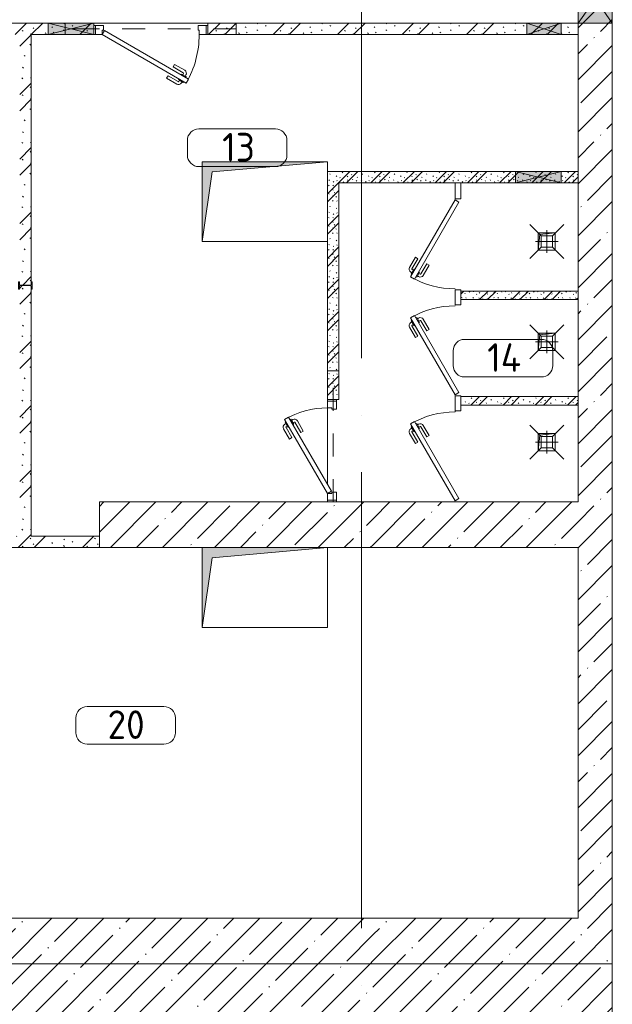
# Model space of a CAD drawing. Header units: millimetres. Extents: x -32229 to 192519, y -13689 to 125138.
# Tile 104 of 183: x 104905 to 110105, y 2244 to 10881. Entities that reach past the tile are written whole.
import ezdxf

# ---------------------------------------------------------------- set-up
doc = ezdxf.new("R2010")
doc.units = ezdxf.units.MM
doc.linetypes.add('3_ Штрих_ 1 х 1 мм', pattern=[400, 200, -200])
doc.linetypes.add('ADSK_Линия сетки', pattern=[5000, 4000, -500, 0, -500])
for name, color, linetype, lineweight in [('A-AREA-____-IDEN', 7, 'Continuous', 9), ('A-DOOR-____-MCUT', 7, 'Continuous', 9), ('A-DOOR-____-OTLN', 7, 'Continuous', 18), ('A-DOOR-FRAM-MCUT', 7, 'Continuous', 9), ('A-FLOR-____-MCUT', 7, 'Continuous', 40), ('A-FLOR-____-OTLN', 7, 'Continuous', 18), ('A-FLOR-____-PATT', 7, 'Continuous', 40), ('A-GLAZ-____-MCUT', 7, 'Continuous', 9), ('A-GLAZ-____-OTLN', 7, 'Continuous', 18), ('A-WALL-____-MCUT', 7, 'Continuous', 40), ('A-WALL-____-PATT', 7, 'Continuous', 40), ('I-WALL-____-MCUT', 7, 'Continuous', 40), ('M-EQPM-____-OTLN', 7, 'Continuous', 18), ('P-SANR-FIXT-OTLN', 7, 'Continuous', 18), ('S-BEAM-____-OTLN', 7, 'Continuous', 18), ('S-COLS-____-MCUT', 7, 'Continuous', 40), ('S-COLS-____-OTLN', 7, 'Continuous', 18), ('S-GRID-____-OTLN', 7, 'Continuous', 9)]:
    doc.layers.add(name, color=color, linetype=linetype, lineweight=lineweight)
doc.styles.add('GOST Common_3', font='GOST_Common.ttf', dxfattribs={"height": 250})
pattern_1 = [(45, (0, 0), (-228.0985, 228.0985), []), (45, (228.1, 0), (-228.0985, 228.0985), [403.225, -80.645, 6.706, -73.939])]
pattern_2 = [(135, (300.56, 377.28), (-565.6854, 6e-14), [10, -790]), (135, (349.8, 474.73), (-565.6854, 6e-14), [10, -790]), (135, (423.93, 473.06), (-565.6854, 6e-14), [10, -790]), (135, (229.92, 447.9), (-565.6854, 6e-14), [10, -790]), (135, (155.08, 447.9), (-565.6854, 6e-14), [10, -790]), (135, (114.9, 369.03), (-565.6854, 6e-14), [10, -790]), (135, (132.43, 285.8), (-565.6854, 6e-14), [10, -790]), (135, (214.66, 322), (-565.6854, 6e-14), [10, -790]), (135, (198.16, 261.88), (-565.6854, 6e-14), [10, -790]), (135, (45.2, 272.9), (-565.6854, 6e-14), [10, -790]), (135, (42.32, 336.16), (-565.6854, 6e-14), [10, -790]), (135, (92.26, 192.24), (-565.6854, 6e-14), [10, -790]), (135, (7.07, 149.2), (-565.6854, 6e-14), [10, -790]), (135, (80.6, 95.1), (-565.6854, 6e-14), [10, -790]), (135, (79.53, 36.94), (-565.6854, 6e-14), [10, -790]), (135, (153.87, 74.56), (-565.6854, 6e-14), [10, -790]), (135, (228.35, 124.8), (-565.6854, 6e-14), [10, -790]), (135, (279.75, 180.4), (-565.6854, 6e-14), [10, -790]), (135, (282.9, 31.63), (-565.6854, 6e-14), [10, -790]), (135, (377.38, 53.45), (-565.6854, 6e-14), [10, -790]), (135, (352.28, 102.7), (-565.6854, 6e-14), [10, -790]), (135, (354.05, 0), (-565.6854, 6e-14), [10, -790]), (135, (553.23, 16.45), (-565.6854, 6e-14), [10, -790]), (135, (542.38, 63.45), (-565.6854, 6e-14), [10, -790]), (135, (536.58, 239.3), (-565.6854, 6e-14), [10, -790]), (135, (475.85, 203.9), (-565.6854, 6e-14), [10, -790]), (135, (475.85, 316.54), (-565.6854, 6e-14), [10, -790]), (135, (520.8, 408.7), (-565.6854, 6e-14), [10, -790]), (135, (551.1, 470.8), (-565.6854, 6e-14), [10, -790]), (135, (235.25, 537.93), (-565.6854, 6e-14), [10, -790]), (135, (407.25, 547.65), (-565.6854, 6e-14), [10, -790]), (135, (94.5, 558.6), (-565.6854, 6e-14), [10, -790]), (135, (46.4, 532.3), (-565.6854, 6e-14), [10, -790]), (135, (85.56, 465.04), (-565.6854, 6e-14), [10, -790]), (135, (355.53, 181.14), (-565.6854, 6e-14), [10, -790]), (135, (362.23, 243.6), (-565.6854, 6e-14), [10, -790]), (135, (413.45, 344.1), (-565.6854, 6e-14), [10, -790]), (135, (286.3, 273.25), (-565.6854, 6e-14), [10, -790]), (135, (423.02, 263.72), (-565.6854, 6e-14), [10, -790]), (135, (162.94, 190.2), (-565.6854, 6e-14), [10, -790]), (135, (470.25, 120.93), (-565.6854, 6e-14), [10, -790]), (135, (484.48, 9.78), (-565.6854, 6e-14), [10, -790]), (45, (0, 212.13), (-565.6854, 0), []), (45, (212.13, 0), (-565.6854, 0), []), (45, (353.55, 0), (-565.6854, 0), []), (45, (0, 353.55), (-565.6854, 0), [])]
pattern_3 = [(135, (150.28, 188.64), (-282.8427, 3e-14), [6.706, -393.294]), (135, (174.9, 237.36), (-282.8427, 3e-14), [6.706, -393.294]), (135, (211.96, 236.53), (-282.8427, 3e-14), [6.706, -393.294]), (135, (114.96, 223.96), (-282.8427, 3e-14), [6.706, -393.294]), (135, (77.54, 223.96), (-282.8427, 3e-14), [6.706, -393.294]), (135, (57.44, 184.52), (-282.8427, 3e-14), [6.706, -393.294]), (135, (66.21, 142.9), (-282.8427, 3e-14), [6.706, -393.294]), (135, (107.33, 161), (-282.8427, 3e-14), [6.706, -393.294]), (135, (99.08, 130.94), (-282.8427, 3e-14), [6.706, -393.294]), (135, (22.6, 136.46), (-282.8427, 3e-14), [6.706, -393.294]), (135, (21.16, 168.08), (-282.8427, 3e-14), [6.706, -393.294]), (135, (46.13, 96.12), (-282.8427, 3e-14), [6.706, -393.294]), (135, (3.54, 74.6), (-282.8427, 3e-14), [6.706, -393.294]), (135, (40.3, 47.56), (-282.8427, 3e-14), [6.706, -393.294]), (135, (39.77, 18.47), (-282.8427, 3e-14), [6.706, -393.294]), (135, (76.94, 37.28), (-282.8427, 3e-14), [6.706, -393.294]), (135, (114.18, 62.4), (-282.8427, 3e-14), [6.706, -393.294]), (135, (139.87, 90.2), (-282.8427, 3e-14), [6.706, -393.294]), (135, (141.44, 15.82), (-282.8427, 3e-14), [6.706, -393.294]), (135, (188.69, 26.73), (-282.8427, 3e-14), [6.706, -393.294]), (135, (176.14, 51.36), (-282.8427, 3e-14), [6.706, -393.294]), (135, (177.03, 0), (-282.8427, 3e-14), [6.706, -393.294]), (135, (276.61, 8.22), (-282.8427, 3e-14), [6.706, -393.294]), (135, (271.19, 31.72), (-282.8427, 3e-14), [6.706, -393.294]), (135, (268.29, 119.65), (-282.8427, 3e-14), [6.706, -393.294]), (135, (237.92, 101.95), (-282.8427, 3e-14), [6.706, -393.294]), (135, (237.92, 158.27), (-282.8427, 3e-14), [6.706, -393.294]), (135, (260.4, 204.35), (-282.8427, 3e-14), [6.706, -393.294]), (135, (275.54, 235.4), (-282.8427, 3e-14), [6.706, -393.294]), (135, (117.62, 268.96), (-282.8427, 3e-14), [6.706, -393.294]), (135, (203.62, 273.83), (-282.8427, 3e-14), [6.706, -393.294]), (135, (47.24, 279.3), (-282.8427, 3e-14), [6.706, -393.294]), (135, (23.2, 266.16), (-282.8427, 3e-14), [6.706, -393.294]), (135, (42.78, 232.52), (-282.8427, 3e-14), [6.706, -393.294]), (135, (177.76, 90.57), (-282.8427, 3e-14), [6.706, -393.294]), (135, (181.12, 121.8), (-282.8427, 3e-14), [6.706, -393.294]), (135, (206.73, 172.06), (-282.8427, 3e-14), [6.706, -393.294]), (135, (143.14, 136.62), (-282.8427, 3e-14), [6.706, -393.294]), (135, (211.51, 131.86), (-282.8427, 3e-14), [6.706, -393.294]), (135, (81.47, 95.1), (-282.8427, 3e-14), [6.706, -393.294]), (135, (235.13, 60.46), (-282.8427, 3e-14), [6.706, -393.294]), (135, (242.24, 4.89), (-282.8427, 3e-14), [6.706, -393.294]), (45, (0, 106.07), (-282.8427, 0), []), (45, (106.07, 0), (-282.8427, 0), []), (45, (176.78, 0), (-282.8427, 0), []), (45, (0, 176.78), (-282.8427, 0), [])]

# ---------------------------------------------------------------- blocks, each defined once
blk = doc.blocks.new('АР_Дверь однопольная - 1000х2100h_850__Служебные-5141596--01 ЭЛ')
at = {"layer": 'A-DOOR-____-MCUT', "color": 253, "lineweight": 13, "true_color": 0xaaaaaa}
for p, q in [((-311.1, 475), (-331.1, 440.4)), ((-331.1, 440.4), (405, 15.4)), ((425, 50), (-311.1, 475)), ((405, 15.4), (425, 50))]:
    blk.add_line(p, q, dxfattribs=at)
at = {"layer": 'A-DOOR-____-OTLN', "color": 253, "lineweight": 5, "true_color": 0xaaaaaa}
for p, q in [((-289.5, 462.5), (-285.5, 469.4)), ((-285.5, 469.4), (-242.2, 444.4)), ((-274.6, 463.2), (-268.6, 473.6)), ((-253, 450.7), (-247, 461.1)), ((-242.2, 444.4), (-246.2, 437.5)), ((-151.4, 411.7), (-240.2, 462.9)), ((-138.9, 433.3), (-227.7, 484.6)), ((-151.4, 411.7), (-138.9, 433.3)), ((-309.5, 427.9), (-313.5, 420.9)), ((-313.5, 420.9), (-270.2, 395.9)), ((-302.6, 414.7), (-308.7, 404.3)), ((-208.9, 312.1), (-297.7, 363.3)), ((-281, 402.2), (-287, 391.8)), ((-196.4, 333.7), (-285.2, 385)), ((-270.2, 395.9), (-266.2, 402.9)), ((-196.4, 333.7), (-208.9, 312.1))]:
    blk.add_line(p, q, dxfattribs=at)
for centre, radius, start, end in [((425, 50), 850, 150, 180), ((-242.7, 458.6), 30, 60, 150), ((-242.7, 458.6), 4.99, 60, 150), ((-282.7, 389.3), 30, 150, 240), ((-282.7, 389.3), 4.99, 150, 240)]:
    blk.add_arc(centre, radius, start, end, dxfattribs=at)
at = {"layer": 'A-DOOR-FRAM-MCUT', "color": 253, "lineweight": 13, "true_color": 0xaaaaaa}
for p, q in [((-485, 50), (-500, 50)), ((-425, 50), (-485, 50)), ((-485, 50), (-485, -30)), ((-425, 10), (-425, 50)), ((-415, 10), (-425, 10)), ((-415, -30), (-415, 10)), ((425, 10), (415, 10)), ((415, 10), (415, -30)), ((485, 50), (425, 50)), ((425, 50), (425, 10)), ((485, -30), (485, 50)), ((485, 50), (500, 50)), ((-485, -30), (-500, -30)), ((-485, -30), (-415, -30)), ((415, -30), (485, -30)), ((485, -30), (500, -30))]:
    blk.add_line(p, q, dxfattribs=at)
blk = doc.blocks.new('АР_Дверь однопольная - 800х2100h_650__душевые-6019282--01 ЭЛ')
at = {"layer": 'A-DOOR-____-MCUT', "color": 253, "lineweight": 13, "true_color": 0xaaaaaa}
for p, q in [((-285.5, 415), (-305.5, 380.4)), ((-305.5, 380.4), (370, -9.6)), ((390, 25), (-285.5, 415)), ((370, -9.6), (390, 25))]:
    blk.add_line(p, q, dxfattribs=at)
at = {"layer": 'A-DOOR-____-OTLN', "color": 253, "lineweight": 5, "true_color": 0xaaaaaa}
for p, q in [((-283.8, 367.9), (-287.8, 360.9)), ((-287.8, 360.9), (-244.5, 335.9)), ((-277, 354.7), (-283, 344.3)), ((-263.8, 402.5), (-259.8, 409.4)), ((-259.8, 409.4), (-216.5, 384.4)), ((-249, 403.2), (-243, 413.6)), ((-227.4, 390.7), (-221.4, 401.1)), ((-216.5, 384.4), (-220.5, 377.5)), ((-125.8, 351.7), (-214.6, 402.9)), ((-113.3, 373.3), (-202.1, 424.6)), ((-125.8, 351.7), (-113.3, 373.3)), ((-183.3, 252.1), (-272.1, 303.3)), ((-255.4, 342.2), (-261.4, 331.8)), ((-170.8, 273.7), (-259.6, 325)), ((-244.5, 335.9), (-240.5, 342.9)), ((-170.8, 273.7), (-183.3, 252.1))]:
    blk.add_line(p, q, dxfattribs=at)
for centre, radius, start, end in [((390, 25), 780, 150, 180), ((-217, 398.6), 30, 60, 150), ((-217, 398.6), 4.99, 60, 150), ((-257.1, 329.3), 30, 150, 240), ((-257.1, 329.3), 4.99, 150, 240)]:
    blk.add_arc(centre, radius, start, end, dxfattribs=at)
at = {"layer": 'A-DOOR-FRAM-MCUT', "color": 253, "lineweight": 13, "true_color": 0xaaaaaa}
for p, q in [((-395, 25), (-400, 25)), ((-395, 20), (-400, 20)), ((395, 25), (400, 25)), ((395, 20), (400, 20))]:
    blk.add_line(p, q, dxfattribs=at)
blk = doc.blocks.new('АР_Дверь однопольная - 800х2100h_650__душевые-6019181--01 ЭЛ')
at = {"layer": 'A-DOOR-____-MCUT', "color": 253, "lineweight": 13, "true_color": 0xaaaaaa}
for p, q in [((285.5, 415), (-390, 25)), ((-370, -9.6), (305.5, 380.4)), ((305.5, 380.4), (285.5, 415)), ((-390, 25), (-370, -9.6))]:
    blk.add_line(p, q, dxfattribs=at)
at = {"layer": 'A-DOOR-____-OTLN', "color": 253, "lineweight": 5, "true_color": 0xaaaaaa}
for p, q in [((113.3, 373.3), (202.1, 424.6)), ((125.8, 351.7), (113.3, 373.3)), ((125.8, 351.7), (214.6, 402.9)), ((259.8, 409.4), (216.5, 384.4)), ((216.5, 384.4), (220.5, 377.5)), ((227.4, 390.7), (221.4, 401.1)), ((249, 403.2), (243, 413.6)), ((287.8, 360.9), (244.5, 335.9)), ((263.8, 402.5), (259.8, 409.4)), ((277, 354.7), (283, 344.3)), ((283.8, 367.9), (287.8, 360.9)), ((170.8, 273.7), (259.6, 325)), ((170.8, 273.7), (183.3, 252.1)), ((183.3, 252.1), (272.1, 303.3)), ((244.5, 335.9), (240.5, 342.9)), ((255.4, 342.2), (261.4, 331.8))]:
    blk.add_line(p, q, dxfattribs=at)
for centre, radius, start, end in [((217, 398.6), 30, 30, 120), ((217, 398.6), 4.99, 30, 120), ((-390, 25), 780, 360, 30), ((257.1, 329.3), 4.99, 300, 30), ((257.1, 329.3), 30, 300, 30)]:
    blk.add_arc(centre, radius, start, end, dxfattribs=at)
at = {"layer": 'A-DOOR-FRAM-MCUT', "color": 253, "lineweight": 13, "true_color": 0xaaaaaa}
for p, q in [((-395, 25), (-400, 25)), ((-395, 20), (-400, 20)), ((395, 25), (400, 25)), ((395, 20), (400, 20))]:
    blk.add_line(p, q, dxfattribs=at)
blk = doc.blocks.new('АР_Дверь однопольная - 900х2100h_750__служебные-4823609--01 ЭЛ')
at = {"layer": 'A-DOOR-____-MCUT', "color": 253, "lineweight": 13, "true_color": 0xaaaaaa}
for p, q in [((274.5, 425), (-375, 50)), ((-355, 15.4), (294.5, 390.4)), ((294.5, 390.4), (274.5, 425)), ((-375, 50), (-355, 15.4))]:
    blk.add_line(p, q, dxfattribs=at)
at = {"layer": 'A-DOOR-____-OTLN', "color": 253, "lineweight": 5, "true_color": 0xaaaaaa}
for p, q in [((102.3, 383.3), (191.1, 434.6)), ((114.8, 361.7), (102.3, 383.3)), ((114.8, 361.7), (203.6, 412.9)), ((248.9, 419.4), (205.6, 394.4)), ((205.6, 394.4), (209.6, 387.5)), ((216.4, 400.7), (210.4, 411.1)), ((233.6, 345.9), (229.6, 352.9)), ((238, 413.2), (232, 423.6)), ((276.9, 370.9), (233.6, 345.9)), ((244.4, 352.2), (250.4, 341.8)), ((252.9, 412.5), (248.9, 419.4)), ((266, 364.7), (272, 354.3)), ((272.9, 377.9), (276.9, 370.9)), ((159.8, 283.7), (248.6, 335)), ((159.8, 283.7), (172.3, 262.1)), ((172.3, 262.1), (261.1, 313.3))]:
    blk.add_line(p, q, dxfattribs=at)
for centre, radius, start, end in [((206.1, 408.6), 30, 30, 120), ((206.1, 408.6), 4.99, 30, 120), ((246.1, 339.3), 30, 300, 30), ((-375, 50), 750, 360, 30), ((246.1, 339.3), 4.99, 300, 30)]:
    blk.add_arc(centre, radius, start, end, dxfattribs=at)
at = {"layer": 'A-DOOR-FRAM-MCUT', "color": 253, "lineweight": 13, "true_color": 0xaaaaaa}
for p, q in [((-435, 50), (-450, 50)), ((-375, 50), (-435, 50)), ((-435, 50), (-435, -30)), ((-375, 10), (-375, 50)), ((-365, 10), (-375, 10)), ((-365, -30), (-365, 10)), ((375, 10), (365, 10)), ((365, 10), (365, -30)), ((435, 50), (375, 50)), ((375, 50), (375, 10)), ((435, -30), (435, 50)), ((435, 50), (450, 50)), ((-435, -30), (-450, -30)), ((-435, -30), (-365, -30)), ((365, -30), (435, -30)), ((435, -30), (450, -30))]:
    blk.add_line(p, q, dxfattribs=at)
blk = doc.blocks.new('АР_Отверстие прямоугольное - ОВВ-3536326--01 ЭЛ')
at = {"layer": 'A-GLAZ-____-OTLN', "lineweight": 13, "true_color": 0xf0f0f0}
blk.add_hatch(color=7, dxfattribs=at).paths.add_polyline_path([(-75, 50), (-75, -50), (325, -50), (325, 50)])
at = {"layer": 'A-GLAZ-____-MCUT', "color": 253, "lineweight": 13, "true_color": 0xaaaaaa}
for p, q in [((-75, 50), (-75, -50)), ((325, 50), (325, -50))]:
    blk.add_line(p, q, dxfattribs=at)
at = {"layer": 'A-GLAZ-____-OTLN', "color": 253, "lineweight": 5, "true_color": 0xaaaaaa}
for p, q in [((325, 50), (-75, -50)), ((-75, 50), (325, -50))]:
    blk.add_line(p, q, dxfattribs=at)
at = {"layer": 'A-GLAZ-____-OTLN', "color": 253, "lineweight": 13, "true_color": 0xaaaaaa}
for p, q in [((325, 50), (-75, 50)), ((-75, 50), (-75, -50)), ((325, -50), (325, 50)), ((-75, -50), (325, -50))]:
    blk.add_line(p, q, dxfattribs=at)
blk = doc.blocks.new('АР_Отверстие прямоугольное - ОВВ-4543225--01 ЭЛ')
at = {"layer": 'A-GLAZ-____-OTLN', "lineweight": 13, "true_color": 0xf0f0f0}
blk.add_hatch(color=7, dxfattribs=at).paths.add_polyline_path([(275, 50), (-25, 50), (-25, -50), (275, -50)])
at = {"layer": 'A-GLAZ-____-MCUT', "color": 253, "lineweight": 13, "true_color": 0xaaaaaa}
for p, q in [((-25, 50), (-25, -50)), ((275, 50), (275, -50))]:
    blk.add_line(p, q, dxfattribs=at)
at = {"layer": 'A-GLAZ-____-OTLN', "color": 253, "lineweight": 5, "true_color": 0xaaaaaa}
for p, q in [((275, 50), (-25, -50)), ((-25, 50), (275, -50))]:
    blk.add_line(p, q, dxfattribs=at)
at = {"layer": 'A-GLAZ-____-OTLN', "color": 253, "lineweight": 13, "true_color": 0xaaaaaa}
for p, q in [((275, 50), (-25, 50)), ((-25, 50), (-25, -50)), ((275, -50), (275, 50)), ((-25, -50), (275, -50))]:
    blk.add_line(p, q, dxfattribs=at)
blk = doc.blocks.new('АР_Отверстие прямоугольное - ОВВ-5560909--01 ЭЛ')
at = {"layer": 'A-GLAZ-____-OTLN', "lineweight": 13, "true_color": 0xf0f0f0}
blk.add_hatch(color=7, dxfattribs=at).paths.add_polyline_path([(-90, -150), (340, -150), (340, 150), (-90, 150)])
at = {"layer": 'A-GLAZ-____-MCUT', "color": 253, "lineweight": 13, "true_color": 0xaaaaaa}
for p, q in [((-90, 150), (-90, -150)), ((340, 150), (340, -150))]:
    blk.add_line(p, q, dxfattribs=at)
at = {"layer": 'A-GLAZ-____-OTLN', "color": 253, "lineweight": 5, "true_color": 0xaaaaaa}
for p, q in [((340, 150), (-90, -150)), ((-90, 150), (340, -150))]:
    blk.add_line(p, q, dxfattribs=at)
at = {"layer": 'A-GLAZ-____-OTLN', "color": 253, "lineweight": 13, "true_color": 0xaaaaaa}
for p, q in [((340, 150), (-90, 150)), ((-90, 150), (-90, -150)), ((340, -150), (340, 150)), ((-90, -150), (340, -150))]:
    blk.add_line(p, q, dxfattribs=at)
blk = doc.blocks.new('АР_Канал вертикальный прямоугольный - ВК-5405369--01 ЭЛ')
at = {"layer": 'M-EQPM-____-OTLN', "lineweight": 13, "true_color": 0xe2e2e2}
blk.add_hatch(color=254, dxfattribs=at).paths.add_polyline_path([(-75, -75), (-60, 60), (75, 75), (-75, 75)])
at = {"layer": 'M-EQPM-____-OTLN', "color": 253, "lineweight": 13, "true_color": 0xaaaaaa}
for p, q in [((75, 75), (-75, 75)), ((-75, 75), (-75, -75)), ((75, 75), (-75, 75)), ((-75, 75), (-75, -75)), ((-75, -75), (-75, 75)), ((-75, 75), (75, 75)), ((-75, -75), (-60, 60)), ((-75, -75), (-60, 60)), ((-60, 60), (75, 75)), ((-60, 60), (75, 75)), ((75, -75), (75, 75)), ((75, 75), (75, -75)), ((-75, -75), (75, -75)), ((75, -75), (-75, -75))]:
    blk.add_line(p, q, dxfattribs=at)
blk = doc.blocks.new('АР_Отверстие прямоугольное - ОВВ-6344405--01 ЭЛ')
at = {"layer": 'A-GLAZ-____-OTLN', "lineweight": 13, "true_color": 0xf0f0f0}
blk.add_hatch(color=7, dxfattribs=at).paths.add_polyline_path([(325, -50), (325, 50), (-75, 50), (-75, -50)])
at = {"layer": 'A-GLAZ-____-MCUT', "color": 253, "lineweight": 13, "true_color": 0xaaaaaa}
for p, q in [((-75, 50), (-75, -50)), ((325, 50), (325, -50))]:
    blk.add_line(p, q, dxfattribs=at)
at = {"layer": 'A-GLAZ-____-OTLN', "color": 253, "lineweight": 5, "true_color": 0xaaaaaa}
for p, q in [((325, 50), (-75, -50)), ((-75, 50), (325, -50))]:
    blk.add_line(p, q, dxfattribs=at)
at = {"layer": 'A-GLAZ-____-OTLN', "color": 253, "lineweight": 13, "true_color": 0xaaaaaa}
for p, q in [((325, 50), (-75, 50)), ((-75, 50), (-75, -50)), ((325, -50), (325, 50)), ((-75, -50), (325, -50))]:
    blk.add_line(p, q, dxfattribs=at)
blk = doc.blocks.new('АР_Перемычка - 100_Уx1_75x5__250-250-V235--01 ЭЛ')
at = {"layer": 'S-BEAM-____-OTLN', "color": 9, "linetype": '3_ Штрих_ 1 х 1 мм', "lineweight": 15, "true_color": 0xc4c4c4}
for p, q in [((-750, 50), (-750, -50)), ((750, 50), (750, -50)), ((-750, 0), (500, 0)), ((500, 0), (750, 0))]:
    blk.add_line(p, q, dxfattribs=at)
blk = doc.blocks.new('АР_Перемычка - 100_Уx1_75x5__Оп_0_125x80x5_-250-6145703--01 ЭЛ')
at = {"layer": 'S-BEAM-____-OTLN', "color": 9, "linetype": '3_ Штрих_ 1 х 1 мм', "lineweight": 15, "true_color": 0xc4c4c4}
for p, q in [((-450, 50), (-450, -50)), ((700, 50), (700, -50)), ((-450, 0), (700, 0))]:
    blk.add_line(p, q, dxfattribs=at)
blk = doc.blocks.new('АР_Трап - 100-100-V201--01 ЭЛ')
at = {"layer": 'P-SANR-FIXT-OTLN', "color": 253, "lineweight": 13, "true_color": 0xaaaaaa}
for p, q in [((-50, 50), (-150, 150)), ((0, -100), (0, 100)), ((50, 50), (150, 150)), ((-100, 0), (100, 0)), ((-50, -50), (-50, 50)), ((50, 50), (-50, 50)), ((50, -50), (50, 50)), ((-50, -50), (-150, -150)), ((-50, -50), (50, -50)), ((50, -50), (150, -150))]:
    blk.add_line(p, q, dxfattribs=at)
blk = doc.blocks.new('А-Двутавр_12 - Двутавр_12К-7378908--01 ЭЛ')
at = {"layer": 'S-COLS-____-MCUT', "color": 253, "lineweight": 15, "true_color": 0xaaaaaa}
for p, q in [((32, 120), (-32, 120)), ((-32, 120), (-32, 112.7)), ((-32, 112.7), (-9.9, 112.7)), ((-2.4, 105.2), (-2.4, 14.8)), ((2.4, 14.8), (2.4, 105.2)), ((9.9, 112.7), (32, 112.7)), ((32, 112.7), (32, 120)), ((-9.9, 7.3), (-32, 7.3)), ((-32, 7.3), (-32, 0)), ((-32, 0), (32, 0)), ((32, 7.3), (9.9, 7.3)), ((32, 0), (32, 7.3))]:
    blk.add_line(p, q, dxfattribs=at)
for centre, start, end in [((-9.9, 105.2), 0, 90), ((9.9, 105.2), 90, 180), ((-9.9, 14.8), 270, 0), ((9.9, 14.8), 180, 270)]:
    blk.add_arc(centre, 7.5, start, end, dxfattribs=at)
blk = doc.blocks.new('АР_Канал вертикальный прямоугольный - ОВ-6261184--01 ЭЛ')
at = {"layer": 'M-EQPM-____-OTLN', "lineweight": 13, "true_color": 0xe2e2e2}
blk.add_hatch(color=254, dxfattribs=at).paths.add_polyline_path([(-550, -350), (-460, 260), (550, 350), (-550, 350), (-550, -310.9)])
at = {"layer": 'M-EQPM-____-OTLN', "color": 253, "lineweight": 13, "true_color": 0xaaaaaa}
for p, q in [((550, 350), (-550, 350)), ((-550, 350), (-550, -350)), ((550, 350), (-550, 350)), ((-550, 350), (-550, -350)), ((-550, -350), (-550, 350)), ((-550, 350), (550, 350)), ((-460, 260), (550, 350)), ((-460, 260), (550, 350)), ((550, -350), (550, 350)), ((550, 350), (550, -350)), ((-550, -350), (-460, 260)), ((-550, -350), (-460, 260)), ((-550, -350), (550, -350)), ((550, -350), (-550, -350))]:
    blk.add_line(p, q, dxfattribs=at)
blk = doc.blocks.new('Наметкина 10_РД_АР_П_отсоединено_rvt-1--01 ЭЛ')
at = {"layer": 'A-FLOR-____-PATT', "lineweight": 5, "true_color": 0xaaaaaa}
h = blk.add_hatch(dxfattribs=at)
h.set_pattern_fill('FP_1', color=253, style=0, pattern_type=2)
h.set_pattern_definition(pattern_1)
h.paths.add_polyline_path([(84205.3, -5350), (110105.3, -5350), (110105.3, 2600), (84205.3, 2600)])
at = {"layer": 'A-WALL-____-PATT', "lineweight": 5, "true_color": 0xaaaaaa}
h = blk.add_hatch(dxfattribs=at)
h.set_pattern_fill('FP_1', color=253, style=0, pattern_type=2)
h.set_pattern_definition(pattern_1)
h.paths.add_polyline_path([(110105.3, 2600), (110105.3, 30150), (109805.3, 30150), (109805.3, 2600)])
h = blk.add_hatch(dxfattribs=at)
h.set_pattern_fill('FP_6', color=253, style=0, pattern_type=2)
h.set_pattern_definition(pattern_2)
h.paths.add_polyline_path([(109655.3, 10750), (109805.3, 10750), (109805.3, 10850), (106555.3, 10850), (106555.3, 10750), (109355.3, 10750)])
h.paths.add_polyline_path([(105555.3, 10750), (105555.3, 10850), (101355.3, 10850), (101355.3, 10750), (105155.3, 10750)])
h = blk.add_hatch(dxfattribs=at)
h.set_pattern_fill('FP_6', color=253, style=0, pattern_type=2)
h.set_pattern_definition(pattern_2)
h.paths.add_polyline_path([(104905.3, 6350), (105005.3, 6350), (105005.3, 8545.6), (105000.5, 8547.6), (104905.3, 8545.4), (104905.3, 8480.4)])
h.paths.add_polyline_path([(104910.1, 8552.4), (105005.3, 8554.6), (105005.3, 10750), (104905.3, 10750), (104905.3, 8554.4)])
h = blk.add_hatch(dxfattribs=at)
h.set_pattern_fill('FP_7', color=253, style=0, pattern_type=2)
h.set_pattern_definition(pattern_3)
h.paths.add_polyline_path([(109655.3, 9450), (109805.3, 9450), (109805.3, 9550), (107605.3, 9550), (107605.3, 9450), (109255.3, 9450)])
h = blk.add_hatch(dxfattribs=at)
h.set_pattern_fill('FP_7', color=253, style=0, pattern_type=2)
h.set_pattern_definition(pattern_3)
h.paths.add_polyline_path([(107705.3, 7550), (107705.3, 9450), (107605.3, 9450), (107605.3, 7550)])
h = blk.add_hatch(dxfattribs=at)
h.set_pattern_fill('FP_7', color=253, style=0, pattern_type=2)
h.set_pattern_definition(pattern_3)
h.paths.add_polyline_path([(109805.3, 8425), (109805.3, 8500), (108775.3, 8500), (108775.3, 8425), (108848.5, 8425)])
h = blk.add_hatch(dxfattribs=at)
h.set_pattern_fill('FP_7', color=253, style=0, pattern_type=2)
h.set_pattern_definition(pattern_3)
h.paths.add_polyline_path([(109805.3, 7500), (109805.3, 7575), (108775.3, 7575), (108775.3, 7500), (108848.5, 7500)])
h = blk.add_hatch(dxfattribs=at)
h.set_pattern_fill('FP_1', color=253, style=0, pattern_type=2)
h.set_pattern_definition(pattern_1)
h.paths.add_polyline_path([(106595.3, 6250), (108005.5, 6250), (108005.5, 6650), (105605.3, 6650), (105605.3, 6250), (106505.3, 6250)])
h = blk.add_hatch(dxfattribs=at)
h.set_pattern_fill('FP_1', color=253, style=0, pattern_type=2)
h.set_pattern_definition(pattern_1)
h.paths.add_polyline_path([(108005.5, 6250), (109805.3, 6250), (109805.3, 6650), (108005.5, 6650)])
h = blk.add_hatch(dxfattribs=at)
h.set_pattern_fill('FP_6', color=253, style=0, pattern_type=2)
h.set_pattern_definition(pattern_2)
h.paths.add_polyline_path([(104836, 6250), (105605.3, 6250), (105605.3, 6350), (101355.3, 6350), (101355.3, 6250)])
h = blk.add_hatch(dxfattribs=at)
h.set_pattern_fill('FP_1', color=253, style=0, pattern_type=2)
h.set_pattern_definition(pattern_1)
h.paths.add_polyline_path([(108005.3, 2600), (108005.3, 3000), (88855.3, 3000), (88855.3, 2600), (100823.5, 2600)])
h = blk.add_hatch(dxfattribs=at)
h.set_pattern_fill('FP_1', color=253, style=0, pattern_type=2)
h.set_pattern_definition(pattern_1)
h.paths.add_polyline_path([(108005.3, 2600), (109805.3, 2600), (109805.3, 3000), (108005.3, 3000), (108005.3, 2697.9)])
at = {"layer": 'A-FLOR-____-MCUT', "color": 253, "lineweight": 15, "true_color": 0xaaaaaa}
for p, q in [((110105.3, 2600), (84205.3, 2600)), ((110105.3, -5350), (110105.3, 2600))]:
    blk.add_line(p, q, dxfattribs=at)
at = {"layer": 'A-FLOR-____-OTLN', "color": 253, "lineweight": 13, "true_color": 0xaaaaaa}
for p, q in [((105555.3, 10850), (106555.3, 10850)), ((106555.3, 10850), (105555.3, 10850)), ((107605.3, 7535), (107605.3, 7550)), ((107605.3, 6805), (107605.3, 7475)), ((107605.3, 6650), (107605.3, 6665))]:
    blk.add_line(p, q, dxfattribs=at)
at = {"layer": 'A-WALL-____-MCUT', "color": 253, "lineweight": 13, "true_color": 0xaaaaaa}
for p, q in [((109805.3, 11280), (109805.3, 10850)), ((110105.3, 10850), (110105.3, 11280)), ((109805.3, 10850), (109805.3, 6650)), ((110105.3, 2600), (110105.3, 10850)), ((108005.5, 6650), (105605.3, 6650)), ((105605.3, 6650), (105605.3, 6250)), ((109805.3, 6650), (108005.5, 6650)), ((105605.3, 6250), (106505.3, 6250)), ((107605.3, 6250), (108005.5, 6250)), ((108005.5, 6250), (109805.3, 6250)), ((109805.3, 6250), (109805.3, 3000)), ((108005.3, 3000), (101355.3, 3000)), ((109805.3, 3000), (108005.3, 3000)), ((88855.3, 2600), (108005.3, 2600)), ((108005.3, 2600), (109805.3, 2600)), ((109805.3, 2600), (110105.3, 2600))]:
    blk.add_line(p, q, dxfattribs=at)
at = {"layer": 'A-WALL-____-MCUT', "color": 253, "lineweight": 15, "true_color": 0xaaaaaa}
for p, q in [((108775.3, 9450), (108725.3, 9450)), ((108775.3, 8500), (108775.3, 8425)), ((108775.3, 7575), (108775.3, 7500))]:
    blk.add_line(p, q, dxfattribs=at)
at = {"layer": 'I-WALL-____-MCUT', "color": 253, "lineweight": 13, "true_color": 0xaaaaaa}
for p, q in [((105155.3, 10850), (104765.3, 10850)), ((105555.3, 10850), (105155.3, 10850)), ((105555.3, 10750), (105555.3, 10850)), ((109355.3, 10850), (106555.3, 10850)), ((106555.3, 10850), (106555.3, 10750)), ((109655.3, 10850), (109355.3, 10850)), ((109805.3, 10850), (109655.3, 10850)), ((109805.3, 10750), (109805.3, 10850)), ((105005.3, 10750), (105155.3, 10750)), ((105005.3, 8554.4), (105005.3, 10750)), ((105155.3, 10750), (105555.3, 10750)), ((106555.3, 10750), (109355.3, 10750)), ((109355.3, 10750), (109655.3, 10750)), ((109655.3, 10750), (109805.3, 10750)), ((109255.3, 9550), (107605.3, 9550)), ((109655.3, 9550), (109255.3, 9550)), ((109805.3, 9550), (109655.3, 9550)), ((109805.3, 9450), (109805.3, 9550)), ((107705.3, 9450), (108725.3, 9450)), ((107705.3, 7550), (107705.3, 9450)), ((108725.3, 9450), (108725.3, 9310)), ((108775.3, 9450), (109255.3, 9450)), ((108775.3, 9310), (108775.3, 9450)), ((109255.3, 9450), (109655.3, 9450)), ((109655.3, 9450), (109805.3, 9450)), ((108725.3, 9310), (108775.3, 9310)), ((107605.3, 8935), (107605.3, 7550)), ((105005.3, 6350), (105005.3, 8546.1)), ((108725.3, 8510), (108725.3, 8380)), ((108775.3, 8510), (108725.3, 8510)), ((108775.3, 8500), (108775.3, 8510)), ((109805.3, 8500), (108775.3, 8500)), ((109805.3, 8425), (109805.3, 8500)), ((108725.3, 8380), (108775.3, 8380)), ((108775.3, 8425), (109805.3, 8425)), ((108775.3, 8380), (108775.3, 8425)), ((107605.3, 7550), (107705.3, 7550)), ((108725.3, 7580), (108725.3, 7450)), ((108775.3, 7580), (108725.3, 7580)), ((108775.3, 7575), (108775.3, 7580)), ((109805.3, 7575), (108775.3, 7575)), ((109805.3, 7500), (109805.3, 7575)), ((108725.3, 7450), (108775.3, 7450)), ((108775.3, 7500), (109805.3, 7500)), ((108775.3, 7450), (108775.3, 7500)), ((105605.3, 6350), (105005.3, 6350)), ((105605.3, 6250), (105605.3, 6350)), ((101355.3, 6250), (105605.3, 6250))]:
    blk.add_line(p, q, dxfattribs=at)
at = {"layer": 'A-DOOR-____-OTLN', "color": 253, "lineweight": 13, "true_color": 0xaaaaaa}
for name, p, rotation in [('АР_Дверь однопольная - 1000х2100h_850__Служебные-5141596--01 ЭЛ', (106055.3, 10800), 180), ('АР_Дверь однопольная - 800х2100h_650__душевые-6019282--01 ЭЛ', (108750.3, 8910), 90), ('АР_Дверь однопольная - 800х2100h_650__душевые-6019181--01 ЭЛ', (108750.3, 7980), 90), ('АР_Дверь однопольная - 900х2100h_750__служебные-4823609--01 ЭЛ', (107655.3, 7100), 90), ('АР_Дверь однопольная - 800х2100h_650__душевые-6019181--01 ЭЛ', (108750.3, 7050), 90)]:
    blk.add_blockref(name, p, dxfattribs=dict(at, rotation=rotation))
at = {"layer": 'A-GLAZ-____-OTLN', "color": 253, "lineweight": 13, "true_color": 0xaaaaaa}
for name, p, rotation in [('АР_Отверстие прямоугольное - ОВВ-5560909--01 ЭЛ', (109955.3, 10940), 89.99999999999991), ('АР_Отверстие прямоугольное - ОВВ-3536326--01 ЭЛ', (105480.3, 10800), 180), ('АР_Отверстие прямоугольное - ОВВ-4543225--01 ЭЛ', (109630.3, 10800), 180)]:
    blk.add_blockref(name, p, dxfattribs=dict(at, rotation=rotation))
blk.add_blockref('АР_Отверстие прямоугольное - ОВВ-6344405--01 ЭЛ', (109330.3, 9500), dxfattribs=at)
at = {"layer": 'M-EQPM-____-OTLN', "color": 253, "lineweight": 13, "true_color": 0xaaaaaa}
for name, p in [('АР_Канал вертикальный прямоугольный - ОВ-6261184--01 ЭЛ', (107055.3, 9285)), ('АР_Канал вертикальный прямоугольный - ВК-5405369--01 ЭЛ', (109530.3, 8935)), ('АР_Канал вертикальный прямоугольный - ВК-5405369--01 ЭЛ', (109530.3, 8055)), ('АР_Канал вертикальный прямоугольный - ВК-5405369--01 ЭЛ', (109530.3, 7175)), ('АР_Канал вертикальный прямоугольный - ОВ-6261184--01 ЭЛ', (107055.3, 5900))]:
    blk.add_blockref(name, p, dxfattribs=at)
at = {"layer": 'P-SANR-FIXT-OTLN', "color": 253, "lineweight": 13, "true_color": 0xaaaaaa}
for p in [(109530.3, 8935), (109530.3, 8055), (109530.3, 7175)]:
    blk.add_blockref('АР_Трап - 100-100-V201--01 ЭЛ', p, dxfattribs=at)
at = {"layer": 'S-BEAM-____-OTLN', "color": 253, "lineweight": 13, "true_color": 0xaaaaaa}
for name, p, rotation in [('АР_Перемычка - 100_Уx1_75x5__250-250-V235--01 ЭЛ', (106055.3, 10800), 180), ('АР_Перемычка - 100_Уx1_75x5__Оп_0_125x80x5_-250-6145703--01 ЭЛ', (107655.3, 7100), 90)]:
    blk.add_blockref(name, p, dxfattribs=dict(at, rotation=rotation))
at = {"layer": 'S-COLS-____-OTLN', "color": 253, "lineweight": 13, "true_color": 0xaaaaaa, "rotation": 90.00000000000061}
blk.add_blockref('А-Двутавр_12 - Двутавр_12К-7378908--01 ЭЛ', (105015.3, 8550), dxfattribs=at)
blk = doc.blocks.new('Марка помещения 2 - Марка помещения 2-1605974--01 ЭЛ')
at = {"layer": 'A-AREA-____-IDEN', "color": 253, "true_color": 0xaaaaaa}
for p, q in [((-1.797, 0.841), (1.569, 0.841)), ((-2.297, -0.309), (-2.297, 0.341)), ((2.069, 0.341), (2.069, -0.309)), ((1.569, -0.809), (-1.797, -0.809))]:
    blk.add_line(p, q, dxfattribs=at)
for centre, start, end in [((-1.797, 0.341), 90, 180), ((1.569, 0.341), 0, 90), ((-1.797, -0.309), 180, 270), ((1.569, -0.309), 270, 360)]:
    blk.add_arc(centre, 0.5, start, end, dxfattribs=at)

msp = doc.modelspace()

# ---------------------------------------------------------------- linework, layer by layer
at = {"layer": 'S-GRID-____-OTLN', "color": 253, "linetype": 'ADSK_Линия сетки', "true_color": 0xaaaaaa}
msp.add_line((107905.3, -12088.9), (107905.3, 125138.4), dxfattribs=at)

# ---------------------------------------------------------------- block references
at = {"lineweight": 5}
msp.add_blockref('Наметкина 10_РД_АР_П_отсоединено_rvt-1--01 ЭЛ', (0, 0), dxfattribs=at)
at = {"layer": 'A-AREA-____-IDEN', "color": 253, "true_color": 0xaaaaaa, "xscale": 199.9999999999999, "yscale": 199.9999999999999, "zscale": 199.9999999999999}
for p in [(106836.4, 9753.6), (109168.8, 7908.2), (105857.7, 4688)]:
    msp.add_blockref('Марка помещения 2 - Марка помещения 2-1605974--01 ЭЛ', p, dxfattribs=at)

# ---------------------------------------------------------------- texts
at = {"layer": 'A-AREA-____-IDEN', "color": 253, "true_color": 0xaaaaaa, "char_height": 250, "attachment_point": 1, "style": 'GOST Common_3'}
for s, insert, width in [('13', (106681.9, 9887.4), 384.81), ('14', (109007.3, 8042), 400.844), ('20', (105676.2, 4821.7), 448.945)]:
    msp.add_mtext(s, dxfattribs=dict(at, insert=insert, width=width))

doc.saveas('drawing.dxf')
